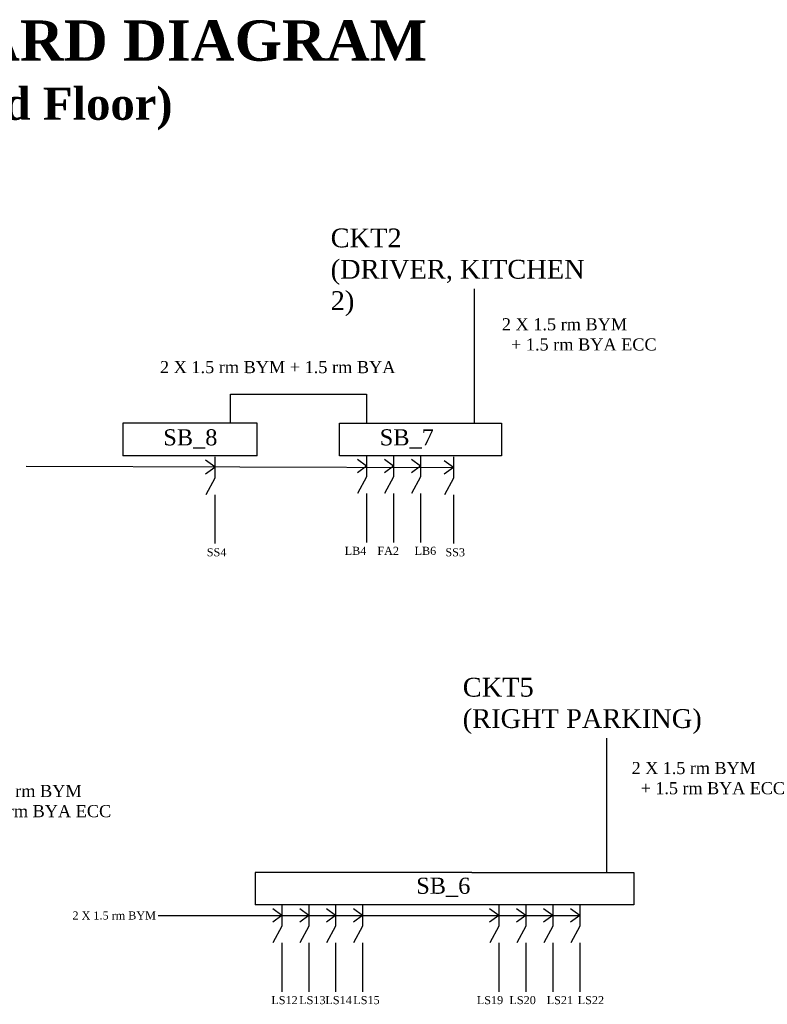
# Model space of a CAD drawing. Header units: inches. Extents: x 360 to 1109, y -144 to 231.
# Tile 2 of 2: x 830 to 1109, y -135 to 231. Entities that reach past the tile are written whole.
import ezdxf

# ---------------------------------------------------------------- set-up
doc = ezdxf.new("R2010")
doc.units = ezdxf.units.IN
doc.header["$MEASUREMENT"] = 0

msp = doc.modelspace()

# ---------------------------------------------------------------- linework, layer by layer
for p, q in [((999.79, 81.12), (999.79, 131.12)), ((908.87, 81.12), (908.87, 91.98)), ((908.87, 91.98), (959.58, 91.98)), ((959.58, 91.98), (959.58, 81.12)), ((918.87, 81.12), (868.87, 81.12)), ((868.87, 81.12), (868.87, 69.04)), ((918.87, 69.04), (918.87, 81.12)), ((949.53, 81.12), (1009.84, 81.12)), ((949.53, 69.04), (949.53, 81.12)), ((1009.84, 81.12), (1009.84, 69.04)), ((878.87, 69.04), (868.87, 69.04)), ((888.87, 69.04), (878.87, 69.04)), ((898.87, 69.04), (888.87, 69.04)), ((908.87, 69.04), (898.87, 69.04)), ((903.03, 64.91), (899.65, 67.41)), ((903.03, 68.6), (903.03, 60.71)), ((918.87, 69.04), (908.87, 69.04)), ((959.58, 69.04), (949.53, 69.04)), ((959.58, 65.1), (956.2, 67.6)), ((969.63, 69.04), (959.58, 69.04)), ((959.58, 69.04), (959.58, 61.15)), ((969.63, 65.1), (966.25, 67.6)), ((979.69, 69.04), (969.63, 69.04)), ((969.63, 69.04), (969.63, 61.15)), ((979.69, 65.1), (976.3, 67.6)), ((989.74, 69.04), (979.69, 69.04)), ((979.69, 69.04), (979.69, 61.15)), ((991.88, 64.67), (988.5, 67.17)), ((999.79, 69.04), (989.74, 69.04)), ((991.88, 68.6), (991.88, 60.71)), ((1009.84, 69.04), (999.79, 69.04)), ((832.83, 65.1), (991.88, 64.66)), ((903.03, 64.66), (899.65, 62.16)), ((959.58, 65.1), (956.2, 62.6)), ((969.63, 65.1), (966.25, 62.6)), ((979.69, 65.1), (976.3, 62.6)), ((991.88, 64.66), (988.5, 62.16)), ((903.03, 60.71), (899.67, 54.5)), ((959.58, 61.15), (956.23, 54.94)), ((969.63, 61.15), (966.28, 54.94)), ((979.69, 61.15), (976.33, 54.94)), ((991.88, 60.71), (988.52, 54.5)), ((903.03, 54.5), (903.03, 36.34)), ((959.58, 54.94), (959.58, 36.77)), ((969.63, 54.94), (969.63, 36.77)), ((979.69, 54.94), (979.69, 36.77)), ((991.88, 54.5), (991.88, 36.34)), ((1048.97, -86.13), (1048.97, -36.13)), ((998.71, -86.13), (918.05, -86.13)), ((918.05, -86.13), (918.05, -98.21)), ((998.71, -86.13), (1059.02, -86.13)), ((1059.02, -86.13), (1059.02, -98.21)), ((928.05, -98.21), (918.05, -98.21)), ((938.05, -98.21), (928.05, -98.21)), ((928.05, -98.21), (928.05, -106.1)), ((948.05, -98.21), (938.05, -98.21)), ((938.05, -98.21), (938.05, -106.1)), ((958.05, -98.21), (948.05, -98.21)), ((948.05, -98.21), (948.05, -106.1)), ((998.71, -98.21), (958.05, -98.21)), ((958.05, -98.21), (958.05, -106.1)), ((1008.76, -98.21), (998.71, -98.21)), ((1018.82, -98.21), (1008.76, -98.21)), ((1008.76, -98.21), (1008.76, -106.1)), ((1028.87, -98.21), (1018.82, -98.21)), ((1018.82, -98.21), (1018.82, -106.1)), ((1038.92, -98.21), (1028.87, -98.21)), ((1028.87, -98.21), (1028.87, -106.1)), ((1048.97, -98.21), (1038.92, -98.21)), ((1038.92, -98.21), (1038.92, -106.1)), ((1059.02, -98.21), (1048.97, -98.21)), ((882.01, -102.15), (1038.92, -102.15)), ((928.05, -102.15), (924.67, -99.66)), ((928.05, -102.15), (924.67, -104.65)), ((938.05, -102.15), (934.67, -99.66)), ((938.05, -102.15), (934.67, -104.65)), ((948.05, -102.15), (944.67, -99.66)), ((948.05, -102.15), (944.67, -104.65)), ((958.05, -102.15), (954.67, -99.66)), ((958.05, -102.15), (954.67, -104.65)), ((1008.76, -102.15), (1005.38, -99.66)), ((1008.76, -102.15), (1005.38, -104.65)), ((1018.82, -102.15), (1015.43, -99.66)), ((1018.82, -102.15), (1015.43, -104.65)), ((1028.87, -102.15), (1025.48, -99.66)), ((1028.87, -102.15), (1025.48, -104.65)), ((1038.92, -102.15), (1035.53, -99.66)), ((1038.92, -102.15), (1035.53, -104.65)), ((928.05, -106.1), (924.69, -112.31)), ((938.05, -106.1), (934.69, -112.31)), ((948.05, -106.1), (944.69, -112.31)), ((958.05, -106.1), (954.69, -112.31)), ((1008.76, -106.1), (1005.41, -112.31)), ((1018.82, -106.1), (1015.46, -112.31)), ((1028.87, -106.1), (1025.51, -112.31)), ((1038.92, -106.1), (1035.56, -112.31)), ((928.05, -112.31), (928.05, -130.48)), ((938.05, -112.31), (938.05, -130.48)), ((948.05, -112.31), (948.05, -130.48)), ((958.05, -112.31), (958.05, -130.48)), ((1008.76, -112.31), (1008.76, -130.48)), ((1018.82, -112.31), (1018.82, -130.48)), ((1028.87, -112.31), (1028.87, -130.48)), ((1038.92, -112.31), (1038.92, -130.48))]:
    msp.add_line(p, q)

# ---------------------------------------------------------------- texts
at = {"attachment_point": 1}
for s, insert, char_height, width in [('{\\fTimes New Roman|b1|i0|c0|p18;\\C43;\\c3649492;^I\\H2.5x;SWITCHBOARD DIAGRAM\\H0.4x;\\P^I^I^I^I   \\H2x;(Ground Floor)}', (664.22, 231.07), 6, 327.3765), ('{\\fTimes New Roman|b0|i0|c0|p18;CKT2\\P(DRIVER, KITCHEN 2)}', (946.19, 153.6), 7, 95.3961), ('{\\fTimes New Roman|b0|i0|c0|p18;2 X 1.5 rm BYM \\P  + 1.5 rm BYA ECC}', (1009.93, 120.2), 4.5, 108.9306), ('{\\fTimes New Roman|b0|i0|c0|p18;2 X 1.5 rm BYM + 1.5 rm BYA}', (882.64, 104.26), 4.5, 101.6655), ('{\\fTimes New Roman|b0|i0|c0|p18;SB_8}', (883.87, 78.87), 6, 27.6244), ('{\\fTimes New Roman|b0|i0|c0|p18;SB_7}', (964.46, 78.87), 6, 27.6244), ('{\\fTimes New Roman|b0|i0|c0|p18;SS4}', (900.07, 34.6), 3, 14.448), ('{\\fTimes New Roman|b0|i0|c0|p18;LB4}', (951.42, 35.13), 3, 14.448), ('{\\fTimes New Roman|b0|i0|c0|p18;FA2}', (963.58, 35.13), 3, 14.448), ('{\\fTimes New Roman|b0|i0|c0|p18;LB6}', (977.44, 35.13), 3, 14.448), ('{\\fTimes New Roman|b0|i0|c0|p18;SS3}', (988.91, 34.6), 3, 14.448), ('{\\fTimes New Roman|b0|i0|c0|p18;CKT5\\P(RIGHT PARKING)}', (995.37, -13.65), 7, 95.3961), ('{\\fTimes New Roman|b0|i0|c0|p18;2 X 1.5 rm BYM \\P  + 1.5 rm BYA ECC}', (1058.26, -44.98), 4.5, 108.9306), ('{\\fTimes New Roman|b0|i0|c0|p18;2 X 1.5 rm BYM \\P  + 1.5 rm BYA ECC}', (806.84, -53.52), 4.5, 108.9306), ('{\\fTimes New Roman|b0|i0|c0|p18;SB_6}', (978.05, -88.04), 6, 27.6244), ('{\\fTimes New Roman|b0|i0|c0|p18;2 X 1.5 rm BYM}', (850.05, -100.61), 3, 39.8941), ('{\\fTimes New Roman|b0|i0|c0|p18;LS12}', (924.1, -132.12), 3, 14.448), ('{\\fTimes New Roman|b0|i0|c0|p18;LS13}', (934.47, -132.12), 3, 14.448), ('{\\fTimes New Roman|b0|i0|c0|p18;LS14}', (944.24, -132.12), 3, 14.448), ('{\\fTimes New Roman|b0|i0|c0|p18;LS15}', (954.61, -132.12), 3, 14.448), ('{\\fTimes New Roman|b0|i0|c0|p18;LS19}', (1000.6, -132.12), 3, 14.448), ('{\\fTimes New Roman|b0|i0|c0|p18;LS20}', (1012.76, -132.12), 3, 14.448), ('{\\fTimes New Roman|b0|i0|c0|p18;LS21}', (1026.62, -132.12), 3, 14.448), ('{\\fTimes New Roman|b0|i0|c0|p18;LS22}', (1038.18, -132.12), 3, 14.448)]:
    msp.add_mtext(s, dxfattribs=dict(at, insert=insert, char_height=char_height, width=width))

doc.saveas('drawing.dxf')
